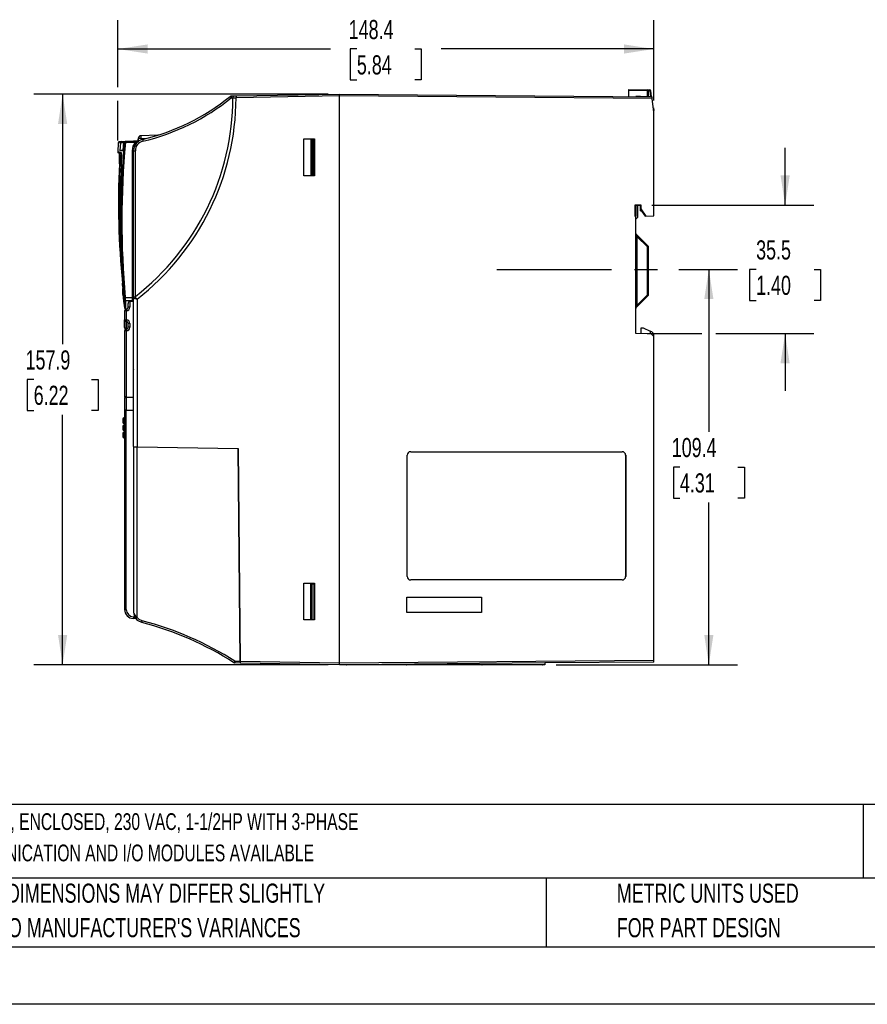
# Model space of a CAD drawing. Header units: millimetres. Extents: x 0 to 699, y 0 to 540.
# Tile 6 of 38: x 156 to 391, y 0 to 272. Entities that reach past the tile are written whole.
import ezdxf

# ---------------------------------------------------------------- set-up
doc = ezdxf.new("R2010")
doc.units = ezdxf.units.MM
doc.header["$LTSCALE"] = 2.5
doc.linetypes.add('CENTERX2', pattern=[20.32, 12.7, -2.54, 2.54, -2.54])
doc.layers.add('CENTER', color=40, linetype='CENTERX2')
doc.layers.add('DIMENSIONS', color=140, linetype='Continuous', lineweight=25)
doc.layers.add('TEXT', color=140, linetype='Continuous', lineweight=25)
doc.styles.add('SLDTEXTSTYLE0', font='TXT', dxfattribs={"width": 0.7})
doc.dimstyles.new('SLDDIMSTYLE0', dxfattribs={"dimtxt": 5.39502, "dimasz": 8.255, "dimexe": 0, "dimexo": 0.0625, "dimgap": 1.348755, "dimtad": 0, "dimtih": 1, "dimtoh": 1, "dimrnd": 1e-09, "dimzin": 12, "dimdsep": 46, "dimtxsty": 'SLDTEXTSTYLE0', "dimsah": 1, "dimcen": 0.09, "dimadec": 0, "dimazin": 3, "dimtfac": 1, "dimtofl": 0, "dimtmove": 0, "dimatfit": 3, "dimfxl": 0, "dimfrac": 2, "dimtolj": 1, "dimtzin": 12, "dimarcsym": 0})
doc.dimstyles.new('SLDDIMSTYLE1', dxfattribs={"dimtxt": 5.39502, "dimasz": 8.255, "dimexe": 0, "dimexo": 0.0625, "dimgap": 1.348755, "dimtad": 0, "dimtih": 1, "dimtoh": 1, "dimrnd": 1e-09, "dimzin": 12, "dimdsep": 46, "dimtxsty": 'SLDTEXTSTYLE0', "dimsah": 1, "dimcen": 0.09, "dimadec": 0, "dimazin": 3, "dimtfac": 1, "dimtmove": 0, "dimatfit": 0, "dimfxl": 0, "dimfrac": 2, "dimtolj": 1, "dimtzin": 12, "dimarcsym": 0})

# ---------------------------------------------------------------- blocks, each defined once
blk = doc.blocks.new('SW_NOTE_0')
at = {"layer": 'TEXT', "color": 0, "linetype": 'CENTERX2', "lineweight": 18, "char_height": 4.6302, "attachment_point": 1, "style": 'SLDTEXTSTYLE0'}
for s, insert in [('WEG ELECTRIC CFW320 SERIES AC GENERAL PURPOSE DRIVE, ENCLOSED, 230 VAC, 1-1/2HP WITH 3-PHASE', (0, 5.97)), ('INPUT, SVC, V/Hz OR VVW MODE, A FRAME, OPTIONAL COMMUNICATION AND I/O MODULES AVAILABLE', (0, -2.7))]:
    blk.add_mtext(s, dxfattribs=dict(at, insert=insert))
blk = doc.blocks.new('SW_NOTE_0_3')
at = {"layer": 'TEXT', "color": 0, "linetype": 'CENTERX2', "lineweight": 18, "char_height": 5.2917, "attachment_point": 1, "style": 'SLDTEXTSTYLE0'}
for s, insert in [('PART DIMENSIONS MAY DIFFER SLIGHTLY', (0, 6.82)), ("DUE TO MANUFACTURER'S VARIANCES", (0, -2.73))]:
    blk.add_mtext(s, dxfattribs=dict(at, insert=insert))
blk = doc.blocks.new('SW_NOTE_0_6')
at = {"layer": 'TEXT', "color": 0, "linetype": 'CENTERX2', "lineweight": 18, "char_height": 5.2917, "attachment_point": 1, "style": 'SLDTEXTSTYLE0'}
for s, insert in [('METRIC UNITS USED', (0, 6.82)), ('FOR PART DESIGN', (0, -2.73))]:
    blk.add_mtext(s, dxfattribs=dict(at, insert=insert))
blk = doc.blocks.new('_D_4')
at = {"layer": 'DIMENSIONS'}
for p, q in [((183.08, 253.81), (183.08, 272.32)), ((331.45, 250.11), (331.45, 272.32)), ((183.08, 264.38), (241.94, 264.38)), ((249.25, 264.38), (247.43, 264.38)), ((247.43, 264.38), (247.43, 255.81)), ((265.28, 264.38), (267.09, 264.38)), ((267.09, 264.38), (267.09, 255.81)), ((331.45, 264.38), (272.59, 264.38)), ((247.43, 255.81), (249.25, 255.81)), ((267.09, 255.81), (265.28, 255.81)), ((183.08, 239.07), (183.08, 250))]:
    blk.add_line(p, q, dxfattribs=at)
for points in [[(183.08, 264.38), (191.33, 263.11), (191.33, 265.65)], [(331.45, 264.38), (323.19, 265.65), (323.19, 263.11)]]:
    blk.add_solid(points, dxfattribs=at)
at = {"layer": 'DIMENSIONS', "char_height": 5.292, "attachment_point": 1, "style": 'SLDTEXTSTYLE0'}
for s, insert in [('148.4', (247, 272.41)), ('5.84', (249.25, 262.63))]:
    blk.add_mtext(s, dxfattribs=dict(at, insert=insert))
blk = doc.blocks.new('_D_5')
at = {"layer": 'DIMENSIONS'}
for p, q in [((241.27, 251.91), (159.87, 251.91)), ((167.81, 251.91), (167.81, 182.72)), ((159.8, 172.94), (157.98, 172.94)), ((157.98, 172.94), (157.98, 164.36)), ((175.83, 172.94), (177.64, 172.94)), ((177.64, 172.94), (177.64, 164.36)), ((157.98, 164.36), (159.8, 164.36)), ((177.64, 164.36), (175.83, 164.36)), ((167.81, 93.97), (167.81, 163.16)), ((241.27, 93.97), (159.87, 93.97))]:
    blk.add_line(p, q, dxfattribs=at)
for points in [[(167.81, 251.91), (166.54, 243.65), (169.08, 243.65)], [(167.81, 93.97), (169.08, 102.22), (166.54, 102.22)]]:
    blk.add_solid(points, dxfattribs=at)
at = {"layer": 'DIMENSIONS', "char_height": 5.292, "attachment_point": 1, "style": 'SLDTEXTSTYLE0'}
for s, insert in [('157.9', (157.55, 180.97)), ('6.22', (159.8, 171.19))]:
    blk.add_mtext(s, dxfattribs=dict(at, insert=insert))
blk = doc.blocks.new('_D_6')
at = {"layer": 'DIMENSIONS'}
for p, q in [((367.79, 221.14), (367.79, 237.01)), ((330.92, 221.15), (375.72, 221.14)), ((359.76, 203.39), (357.95, 203.39)), ((357.95, 203.39), (357.95, 194.81)), ((375.8, 203.39), (377.61, 203.39)), ((377.61, 203.39), (377.61, 194.81)), ((357.95, 194.81), (359.76, 194.81)), ((377.61, 194.81), (375.8, 194.81)), ((329.62, 185.65), (344.77, 185.64)), ((348.58, 185.64), (375.71, 185.63)), ((367.78, 185.64), (367.77, 169.76))]:
    blk.add_line(p, q, dxfattribs=at)
for points in [[(367.79, 221.14), (369.06, 229.39), (366.52, 229.39)], [(367.78, 185.64), (366.5, 177.38), (369.04, 177.38)]]:
    blk.add_solid(points, dxfattribs=at)
at = {"layer": 'DIMENSIONS', "char_height": 5.292, "attachment_point": 1, "style": 'SLDTEXTSTYLE0'}
for s, insert in [('35.5', (359.76, 211.42)), ('1.40', (359.76, 201.63))]:
    blk.add_mtext(s, dxfattribs=dict(at, insert=insert))
blk = doc.blocks.new('_D_7')
at = {"layer": 'DIMENSIONS'}
for p, q in [((338.34, 203.4), (354.61, 203.4)), ((346.67, 203.4), (346.67, 158.48)), ((338.66, 148.7), (336.85, 148.7)), ((336.85, 148.7), (336.85, 140.12)), ((354.69, 148.7), (356.5, 148.7)), ((356.5, 148.7), (356.5, 140.12)), ((336.85, 140.12), (338.66, 140.12)), ((356.5, 140.12), (354.69, 140.12)), ((346.67, 93.99), (346.67, 138.92)), ((304.41, 93.99), (354.61, 93.99))]:
    blk.add_line(p, q, dxfattribs=at)
for points in [[(346.67, 203.4), (345.4, 195.15), (347.94, 195.15)], [(346.67, 93.99), (347.94, 102.25), (345.4, 102.25)]]:
    blk.add_solid(points, dxfattribs=at)
at = {"layer": 'DIMENSIONS', "char_height": 5.292, "attachment_point": 1, "style": 'SLDTEXTSTYLE0'}
for s, insert in [('109.4', (336.41, 156.73)), ('4.31', (338.66, 146.94))]:
    blk.add_mtext(s, dxfattribs=dict(at, insert=insert))

msp = doc.modelspace()

# ---------------------------------------------------------------- linework, layer by layer
for p, q in [((214.487, 251.385), (215.318, 251.4)), ((214.487, 250.886), (214.952, 250.894)), ((214.952, 250.894), (214.952, 250.902)), ((215.318, 251.4), (215.809, 251.409)), ((215.809, 251.409), (244.447, 251.908)), ((244.447, 251.408), (215.809, 250.909)), ((244.447, 251.908), (330.929, 251.154)), ((330.991, 250.653), (244.447, 251.408)), ((244.447, 94.469), (244.447, 251.408)), ((324.447, 253.21), (324.447, 252.91)), ((324.447, 253.21), (329.652, 253.119)), ((329.652, 252.82), (324.447, 252.91)), ((324.447, 252.91), (324.447, 251.21)), ((327.788, 251.216), (326.447, 251.193)), ((327.788, 251.216), (330.317, 251.26)), ((327.797, 251.181), (327.797, 251.216)), ((329.652, 253.119), (330.34, 253.107)), ((329.947, 252.82), (329.652, 252.82)), ((329.652, 251.249), (329.652, 252.82)), ((329.947, 251.254), (329.947, 252.82)), ((330.34, 252.808), (329.947, 252.814)), ((330.34, 252.808), (330.535, 251.214)), ((330.84, 251.154), (330.632, 252.844)), ((331.447, 246.939), (330.991, 250.653)), ((331.309, 248.062), (331.439, 247.323)), ((331.447, 247.236), (331.41, 247.236)), ((331.447, 246.939), (331.447, 247.236)), ((331.447, 218.188), (331.447, 246.939)), ((194.151, 240.508), (189.491, 240.386)), ((189.769, 240.498), (189.766, 240.393)), ((194.257, 240.615), (194.449, 240.62)), ((183.214, 238.449), (183.099, 235.885)), ((184.112, 238.745), (183.574, 238.731)), ((183.82, 238.465), (183.678, 236.234)), ((183.825, 238.465), (183.689, 236.333)), ((183.825, 238.465), (184.782, 238.496)), ((184.117, 238.745), (185.074, 238.77)), ((184.602, 236.258), (184.79, 238.497)), ((184.602, 236.356), (184.782, 238.496)), ((184.79, 238.497), (184.901, 238.5)), ((185.074, 238.77), (185.082, 238.77)), ((185.191, 238.773), (185.082, 238.77)), ((187.452, 238.832), (185.191, 238.773)), ((185.193, 238.473), (185.191, 238.473)), ((187.455, 238.532), (185.193, 238.473)), ((188.736, 238.866), (187.452, 238.832)), ((188.021, 238.547), (187.455, 238.532)), ((188.76, 239.649), (188.747, 238.867)), ((188.747, 239.636), (188.747, 239.422)), ((188.747, 238.867), (188.747, 239.422)), ((188.747, 239.422), (188.756, 239.422)), ((189.507, 239.649), (189.5, 239.226)), ((189.507, 239.649), (191.125, 239.692)), ((234.547, 229.308), (234.547, 239.508)), ((234.547, 239.508), (237.547, 239.508)), ((236.469, 239.33), (236.847, 239.337)), ((236.469, 239.33), (236.469, 229.487)), ((236.847, 239.337), (237.347, 239.346)), ((236.847, 239.337), (236.847, 229.48)), ((237.347, 229.471), (237.347, 239.346)), ((237.547, 239.508), (237.547, 229.308)), ((183.116, 235.884), (183.119, 235.883)), ((184.134, 235.367), (183.325, 235.584)), ((183.678, 236.234), (184.602, 236.258)), ((184.602, 236.356), (183.689, 236.333)), ((184.61, 236.357), (184.602, 236.356)), ((187.152, 195.602), (187.152, 236.24)), ((187.447, 236.239), (187.938, 236.239)), ((187.447, 195.433), (187.447, 236.239)), ((187.938, 195.895), (187.938, 236.239)), ((183.744, 232.574), (184.092, 232.48)), ((237.547, 229.308), (234.547, 229.308)), ((236.847, 229.48), (236.469, 229.487)), ((237.347, 229.471), (236.847, 229.48)), ((326.325, 221.271), (327.868, 221.27)), ((326.325, 218.028), (326.325, 221.271)), ((326.325, 221.271), (326.446, 221.15)), ((326.446, 221.15), (326.446, 221.092)), ((326.446, 221.15), (327.747, 221.15)), ((326.446, 221.135), (326.447, 221.135)), ((326.446, 221.092), (326.447, 221.092)), ((326.447, 221.135), (326.447, 221.15)), ((326.503, 221.15), (326.447, 221.149)), ((326.447, 221.092), (326.447, 221.135)), ((326.447, 221.092), (326.447, 218.149)), ((326.947, 221.15), (326.947, 217.787)), ((327.747, 221.15), (327.868, 221.27)), ((327.747, 221.15), (327.747, 221.114)), ((327.747, 221.15), (327.747, 220.093)), ((327.747, 220.077), (327.747, 221.114)), ((327.747, 221.114), (327.747, 221.114)), ((327.868, 221.27), (327.868, 220.115)), ((326.447, 218.149), (326.325, 218.028)), ((326.447, 218.028), (326.325, 218.028)), ((326.447, 218.028), (326.447, 218.149)), ((326.447, 185.649), (326.447, 218.028)), ((327.747, 220.077), (327.868, 220.115)), ((327.747, 219.593), (327.747, 220.093)), ((327.747, 220.093), (327.747, 220.093)), ((329.098, 218.149), (327.747, 220.077)), ((327.747, 219.593), (328.082, 219.599)), ((327.868, 220.115), (329.244, 218.149)), ((329.098, 218.149), (329.244, 218.149)), ((329.244, 218.149), (331.447, 218.188)), ((326.947, 217.787), (326.447, 217.287)), ((329.859, 209.798), (326.535, 213.122)), ((326.741, 212.496), (326.447, 212.496)), ((326.741, 212.496), (326.741, 193.424)), ((329.652, 209.586), (326.741, 212.496)), ((329.652, 196.334), (329.652, 209.586)), ((329.947, 209.586), (329.652, 209.586)), ((329.947, 196.334), (329.947, 209.586)), ((184.452, 196.49), (184.453, 196.485)), ((184.453, 196.485), (184.454, 196.448)), ((326.741, 193.424), (329.652, 196.334)), ((329.652, 196.334), (329.947, 196.334)), ((185.156, 195.632), (187.152, 195.602)), ((187.152, 194.655), (185.21, 194.684)), ((185.947, 192.913), (185.947, 193.941)), ((187.447, 194.539), (186.438, 194.519)), ((186.438, 194.519), (186.438, 192.913)), ((187.152, 194.533), (187.152, 194.655)), ((187.447, 154.339), (187.447, 195.433)), ((188.429, 195.187), (188.429, 154.322)), ((326.535, 192.798), (329.859, 196.122)), ((184.947, 191.9), (184.947, 189.446)), ((185.438, 191.9), (184.947, 191.9)), ((185.193, 192.505), (185.725, 192.496)), ((185.454, 192.4), (185.437, 192.4)), ((185.454, 192.395), (185.438, 192.395)), ((185.455, 191.901), (185.438, 191.9)), ((185.438, 191.9), (185.438, 189.446)), ((186.438, 192.913), (185.947, 192.913)), ((326.447, 193.424), (326.741, 193.424)), ((326.535, 192.798), (326.535, 192.798)), ((184.947, 189.446), (185.438, 189.446)), ((184.947, 187.275), (184.947, 189.446)), ((185.438, 189.446), (185.455, 189.446)), ((185.455, 188.951), (185.438, 188.951)), ((185.438, 186.846), (185.438, 188.951)), ((185.455, 186.842), (185.455, 188.951)), ((185.947, 187.358), (185.947, 188.438)), ((186.438, 188.438), (185.947, 188.438)), ((186.438, 188.438), (186.438, 187.358)), ((184.947, 186.346), (184.947, 168.083)), ((185.438, 186.346), (184.947, 186.346)), ((185.454, 186.842), (185.438, 186.841)), ((185.438, 186.346), (185.438, 168.074)), ((185.455, 186.346), (185.438, 186.346)), ((186.438, 187.358), (185.947, 187.358)), ((330.747, 185.574), (326.447, 185.649)), ((327.947, 185.623), (327.947, 187.21)), ((327.947, 187.21), (328.466, 187.201)), ((328.466, 187.201), (330.447, 186.277)), ((330.447, 186.277), (330.447, 185.579)), ((330.869, 186.08), (330.447, 186.277)), ((331.447, 184.849), (330.747, 185.574)), ((187.404, 175.621), (187.404, 183.657)), ((187.404, 183.657), (187.447, 183.657)), ((187.447, 183.639), (187.404, 183.657)), ((331.447, 184.849), (331.447, 185.174)), ((331.447, 95.229), (331.447, 184.849)), ((187.447, 175.639), (187.404, 175.621)), ((187.447, 175.621), (187.404, 175.621)), ((185.438, 168.074), (184.947, 168.083)), ((184.947, 167.917), (185.438, 167.921)), ((184.947, 167.917), (184.947, 164.461)), ((185.438, 168.074), (187.447, 168.039)), ((187.447, 167.939), (185.438, 167.921)), ((185.438, 167.921), (185.438, 164.456)), ((185.438, 164.456), (184.947, 164.461)), ((184.947, 164.367), (185.438, 164.371)), ((184.947, 164.367), (184.947, 109.276)), ((185.438, 164.456), (187.447, 164.439)), ((185.438, 164.371), (187.447, 164.389)), ((185.438, 109.276), (185.438, 164.371)), ((186.747, 164.445), (186.747, 164.383)), ((184.447, 162.012), (184.447, 161.646)), ((184.447, 161.646), (184.447, 161.065)), ((184.947, 162.317), (184.731, 162.304)), ((184.731, 162.087), (184.947, 162.101)), ((184.731, 162.087), (184.731, 161.721)), ((184.731, 161.721), (184.947, 161.713)), ((184.947, 161.347), (184.731, 161.355)), ((184.731, 161.355), (184.731, 160.765)), ((184.447, 160.012), (184.447, 159.646)), ((184.447, 159.646), (184.447, 159.065)), ((184.731, 160.765), (184.947, 160.754)), ((184.947, 160.317), (184.731, 160.304)), ((184.731, 160.087), (184.947, 160.101)), ((184.731, 160.087), (184.731, 159.721)), ((184.731, 159.721), (184.947, 159.713)), ((184.947, 159.347), (184.731, 159.355)), ((184.731, 159.355), (184.731, 158.765)), ((184.731, 158.765), (184.947, 158.754)), ((184.947, 158.317), (184.731, 158.304)), ((184.731, 158.087), (184.947, 158.101)), ((184.731, 158.087), (184.731, 157.721)), ((184.447, 158.012), (184.447, 157.646)), ((184.447, 157.646), (184.447, 157.065)), ((184.731, 157.721), (184.947, 157.713)), ((184.947, 157.347), (184.731, 157.355)), ((184.731, 157.355), (184.731, 156.765)), ((184.731, 156.765), (184.947, 156.754)), ((187.447, 154.339), (187.447, 154.337)), ((187.447, 154.339), (188.429, 154.322)), ((187.447, 154.337), (187.447, 108.569)), ((188.429, 154.322), (216.424, 153.833)), ((188.429, 154.322), (188.429, 154.305)), ((188.429, 107.08), (188.429, 154.303)), ((188.429, 154.303), (216.405, 153.814)), ((191.599, 154.266), (191.597, 154.25)), ((197.964, 154.155), (197.964, 154.138)), ((216.407, 153.816), (216.405, 153.814)), ((216.919, 94.95), (216.405, 153.814)), ((216.424, 153.833), (216.938, 94.95)), ((264.147, 152.944), (322.647, 152.944)), ((264.147, 152.944), (264.147, 152.942)), ((264.147, 152.942), (322.647, 152.942)), ((322.647, 152.944), (322.647, 152.942)), ((263.141, 118.439), (263.141, 151.939)), ((263.141, 151.939), (263.144, 151.939)), ((263.144, 118.439), (263.144, 151.939)), ((323.65, 151.939), (323.65, 118.439)), ((323.652, 151.939), (323.65, 151.939)), ((323.652, 151.939), (323.652, 118.439)), ((263.144, 118.439), (263.141, 118.439)), ((264.147, 117.434), (264.147, 117.436)), ((322.647, 117.436), (264.147, 117.436)), ((322.647, 117.434), (264.147, 117.434)), ((322.647, 117.434), (322.647, 117.436)), ((323.652, 118.439), (323.65, 118.439)), ((234.547, 106.369), (234.547, 116.569)), ((234.547, 116.569), (237.547, 116.569)), ((236.469, 116.391), (236.847, 116.398)), ((236.469, 106.548), (236.469, 116.391)), ((236.847, 116.398), (237.347, 116.407)), ((236.847, 106.541), (236.847, 116.398)), ((237.347, 116.407), (237.347, 106.532)), ((237.547, 116.569), (237.547, 106.369)), ((263.108, 112.677), (283.785, 112.677)), ((263.108, 108.401), (263.108, 112.677)), ((263.108, 112.677), (263.111, 112.675)), ((263.111, 112.675), (283.783, 112.675)), ((263.111, 108.403), (263.111, 112.675)), ((283.785, 112.677), (283.783, 112.675)), ((283.783, 112.675), (283.783, 108.403)), ((283.785, 112.677), (283.785, 108.401)), ((184.947, 109.276), (185.438, 109.276)), ((187.403, 107.276), (187.742, 107.27)), ((188.049, 106.765), (187.403, 106.776)), ((237.547, 106.369), (234.547, 106.369)), ((236.847, 106.541), (236.469, 106.548)), ((236.847, 106.541), (237.347, 106.532)), ((263.111, 108.403), (263.108, 108.401)), ((283.785, 108.401), (263.108, 108.401)), ((283.783, 108.403), (263.111, 108.403)), ((283.785, 108.401), (283.783, 108.403)), ((216.823, 106.149), (216.84, 106.149)), ((215.5, 94.975), (216.919, 94.95)), ((216.932, 94.45), (215.5, 94.475)), ((216.932, 94.45), (216.943, 94.45)), ((216.938, 94.95), (216.943, 94.45)), ((216.938, 94.95), (244.447, 94.469)), ((244.447, 93.969), (216.943, 94.45)), ((244.447, 94.469), (331.447, 95.229)), ((247.103, 93.993), (244.447, 93.969)), ((247.041, 93.98), (246.342, 93.98)), ((247.041, 93.98), (247.041, 93.993)), ((262.989, 93.98), (247.041, 93.98)), ((301.238, 94.465), (247.103, 93.993)), ((301.238, 93.993), (247.103, 93.993)), ((262.989, 93.98), (262.989, 93.993)), ((283.904, 93.98), (262.989, 93.98)), ((299.852, 93.98), (283.904, 93.98)), ((299.852, 93.98), (299.852, 93.993)), ((331.447, 94.729), (301.238, 94.465)), ((301.238, 94.465), (301.238, 93.993)), ((330.325, 94.719), (330.343, 94.719))]:
    msp.add_line(p, q)
at = {"color": 7, "linetype": 'Continuous'}
msp.add_line((698.506, 0.007), (0.006, 0.007), dxfattribs=at)
at = {"flags": 128}
for points in [[(215.318, 251.4), (215.169, 251.369), (215.056, 251.275), (215.01, 251.198), (214.977, 251.107), (214.958, 251.007), (214.952, 250.902)], [(214.952, 250.902), (215.107, 250.903), (215.311, 250.905), (215.551, 250.907), (215.809, 250.909)], [(244.447, 251.408), (244.447, 251.51), (244.447, 251.605), (244.447, 251.762), (244.447, 251.868), (244.447, 251.898), (244.447, 251.908)], [(327.785, 251.181), (327.786, 251.207), (327.788, 251.216)], [(327.797, 251.216), (327.894, 251.207), (327.985, 251.179)], [(330.991, 250.653), (330.976, 250.77), (330.964, 250.869), (330.947, 251.007), (330.939, 251.071), (330.934, 251.117), (330.929, 251.154)], [(183.419, 238.707), (183.391, 238.699), (183.289, 238.63), (183.209, 238.446)], [(183.247, 238.447), (183.327, 238.45), (183.82, 238.465)], [(187.152, 236.24), (187.376, 237.473), (188.021, 238.547)], [(188.241, 238.349), (188.436, 238.552), (188.623, 238.717)], [(184.066, 235.635), (183.412, 235.806), (183.103, 235.887), (183.116, 235.884)], [(184.09, 232.439), (184.145, 233.654), (184.153, 234.201)], [(184.449, 196.484), (184.678, 194.569), (184.908, 192.769)], [(184.916, 194.952), (184.912, 193.739), (184.909, 193.01), (184.907, 192.766), (184.907, 192.769)], [(185.21, 194.684), (185.204, 193.51), (185.201, 192.777), (185.199, 192.506), (185.199, 192.52)], [(187.72, 195.761), (187.877, 195.851), (187.938, 195.895)], [(184.731, 162.304), (184.727, 162.311), (184.725, 162.297), (184.725, 162.273), (184.725, 162.269), (184.725, 162.216), (184.727, 162.162), (184.731, 162.087)], [(184.947, 162.317), (184.848, 162.311), (184.726, 162.303)], [(184.731, 160.304), (184.727, 160.311), (184.725, 160.297), (184.725, 160.273), (184.725, 160.269), (184.725, 160.216), (184.727, 160.162), (184.731, 160.087)], [(184.731, 158.304), (184.727, 158.311), (184.725, 158.297), (184.725, 158.273), (184.725, 158.269), (184.725, 158.216), (184.727, 158.162), (184.731, 158.087)], [(184.947, 160.317), (184.848, 160.311), (184.726, 160.303)], [(184.947, 158.317), (184.848, 158.311), (184.726, 158.303)], [(189.69, 105.665), (188.697, 106.131), (188.036, 106.783)], [(189.808, 106.149), (189.039, 106.497), (188.429, 107.08)], [(244.447, 93.969), (244.447, 93.98), (244.447, 94.01), (244.447, 94.116), (244.447, 94.273), (244.447, 94.368), (244.447, 94.469)]]:
    msp.add_lwpolyline(points, dxfattribs=at)
for centre, radius, start, end in [((145.113, 251.063), 69.839, 307.82116, 359.86077), ((145.104, 251.063), 70.705, 307.78947, 359.87463), ((176.275, 297.783), 60, 283.14428, 309.17998), ((176.267, 297.78), 60.497, 283.14366, 309.18059), ((214.496, 250.886), 0.5, 91, 129.17998), ((221.107, 256.447), 8.646, 216.75737, 220.03515), ((221.651, 251.135), 7.168, 178.00162, 181.99838), ((222.973, 251.159), 7.168, 178.00162, 181.99838), ((327.797, 250.716), 0.5, 90, 91), ((325.354, 252.969), 4.301, 358.00162, 1.99838), ((329.647, 252.82), 0.3, 0, 89), ((329.662, 251.164), 0.661, 359.56627, 8.37805), ((330.325, 250.76), 0.5, 52.34676, 90), ((326.041, 252.957), 4.301, 358.00162, 1.99838), ((330.334, 252.808), 0.3, 7, 89), ((326.215, 286.998), 34.439, 276.87878, 277.36925), ((331.104, 248.966), 1.677, 280.18513, 281.53046), ((330.947, 247.236), 0.5, 0, 10), ((189.497, 239.636), 0.75, 91.5, 180), ((189.51, 239.636), 0.75, 91.5, 179), ((225.305, 240.823), 35.817, 180.69968, 181.8784), ((184.119, 238.445), 0.3, 91.45633, 176.03424), ((184.125, 238.444), 0.3, 91.45596, 176.05463), ((418.466, 216.847), 234.567, 174.70329, 185.19269), ((418.647, 216.847), 234.453, 174.70742, 185.19155), ((185.081, 238.469), 0.301, 91.41966, 174.8276), ((185.089, 238.47), 0.301, 91.41059, 174.86884), ((185.199, 238.474), 0.299, 91.59047, 174.97521), ((187.361, 263.239), 24.861, 264.32179, 264.99232), ((189.267, 238.659), 4.078, 178.39138, 182.60632), ((190.647, 236.239), 3.2, 103.14428, 180), ((191.751, 238.72), 4.3, 178.49987, 182.49948), ((190.638, 236.239), 2.7, 103.14428, 180), ((190.896, 233.064), 6.191, 110.41735, 117.66602), ((184.04, 233.898), 6.121, 46.65556, 49.42877), ((188.728, 239.166), 0.3, 271.5, 303.2465), ((189.134, 228.919), 10.737, 88.00695, 91.99305), ((197.126, 240.654), 7.323, 190.21788, 194.11559), ((183.377, 235.88), 0.3, 177.35911, 254.98523), ((147.245, 234.761), 36.342, 356.57164, 1.20841), ((155.497, 234.147), 28.291, 356.81244, 2.67683), ((184.365, 235.615), 0.3, 176.17667, 211.95167), ((179.579, 234.641), 4.595, 354.50381, 12.49727), ((181.97, 234.761), 2.26, 345.62685, 16.50644), ((187.225, 211.738), 24.502, 89.48106, 90.17035), ((411.427, 221.82), 228.16, 177.29508, 185.58454), ((378.811, 221.967), 195.356, 176.88766, 184.42274), ((183.851, 235.985), 3.413, 264.4731, 268.20179), ((424.428, 218.664), 240.732, 176.71983, 184.53142), ((326.747, 213.334), 0.3, 180, 225), ((389.748, 233.67), 66.469, 198.00692, 198.57518), ((325.476, 213.866), 5.98, 314.29607, 317.13566), ((329.647, 209.586), 0.3, 0, 45), ((184.506, 198.954), 0.682, 95.05372, 103.16682), ((155.728, 196.541), 28.787, 3.80092, 6.13506), ((158.893, 197.331), 25.659, 2.43145, 5.17409), ((190.427, 199.829), 5.859, 181.78224, 190.95864), ((237.863, 197.275), 53.42, 178.79588, 180.67336), ((184.748, 198.428), 0.295, 141.36299, 186.07945), ((112.977, 200.172), 71.574, 357.01763, 358.59728), ((325.476, 192.054), 5.98, 42.86434, 45.70393), ((329.647, 196.334), 0.3, 315, 0), ((184.916, 197.463), 1.846, 268.33735, 277.46408), ((167.553, 193.875), 17.396, 3.55159, 5.74832), ((185.213, 194.983), 0.299, 185.90189, 269.25213), ((107.446, 190.731), 77.864, 2.90993, 3.60841), ((186.491, 193.976), 0.545, 95.57598, 183.67741), ((187.225, 193.886), 1.717, 82.5676, 92.42731), ((123.509, 195.128), 63.644, 359.57381, 0.42619), ((187.147, 194.354), 0.301, 37.63899, 89.09793), ((187.82, 195.399), 0.375, 105.4248, 173.44309), ((200.003, 243.592), 49.769, 255.38668, 256.55263), ((214.798, 228.555), 42.529, 230.45332, 231.68208), ((185.205, 192.805), 0.3, 187.45096, 268.99577), ((185.447, 191.9), 0.5, 90, 180), ((192.037, 192.148), 6.603, 177.85232, 182.14768), ((191.983, 192.168), 6.533, 177.96314, 182.3484), ((185.435, 192.917), 0.52, 272.03899, 359.5629), ((185.429, 192.909), 1.009, 271.5107, 0.20658), ((185.433, 192.908), 0.514, 306.52662, 0.50862), ((326.747, 192.586), 0.3, 134.99895, 179.99925), ((326.747, 192.586), 0.3, 135, 180), ((376.463, 176.64), 52.478, 161.3473, 162.06705), ((185.444, 189.448), 0.497, 180.27633, 269.28665), ((193.524, 189.198), 8.09, 178.24666, 181.75334), ((195.063, 189.198), 9.611, 178.52424, 181.47576), ((185.435, 188.443), 1.003, 359.75083, 88.82547), ((185.441, 188.445), 0.506, 359.21615, 88.39058), ((185.447, 187.275), 0.5, 180, 248.33915), ((185.447, 186.346), 0.5, 90, 180), ((192.086, 186.594), 6.653, 177.86725, 182.13275), ((192.218, 186.616), 6.768, 178.0542, 182.2863), ((185.435, 187.362), 0.52, 271.9993, 359.55311), ((185.429, 187.355), 1.009, 271.49199, 0.19364), ((330.447, 185.174), 1, 0, 65), ((184.747, 162.012), 0.3, 90, 180), ((184.668, 161.751), 0.342, 79.33253, 130.18537), ((184.668, 161.385), 0.342, 79.33253, 130.18537), ((184.742, 161.65), 0.295, 180.77164, 267.86058), ((184.747, 161.065), 0.3, 180, 267), ((186.681, 161.538), 1.959, 174.63898, 185.36102), ((184.747, 160.012), 0.3, 90, 180), ((184.668, 159.751), 0.342, 79.33253, 130.18537), ((184.668, 159.385), 0.342, 79.33253, 130.18537), ((184.742, 159.65), 0.295, 180.77164, 267.86058), ((184.747, 159.065), 0.3, 180, 267), ((184.747, 158.012), 0.3, 90, 180), ((184.668, 157.751), 0.342, 79.33253, 130.18537), ((186.681, 159.538), 1.959, 174.63898, 185.36102), ((184.668, 157.385), 0.342, 79.33253, 130.18537), ((184.742, 157.65), 0.295, 180.77164, 267.86058), ((184.747, 157.065), 0.3, 180, 267), ((186.681, 157.538), 1.959, 174.63898, 185.36102), ((264.147, 151.939), 1.005, 90.00964, 179.99036), ((264.147, 151.939), 1.003, 90.00966, 179.99036), ((322.647, 151.939), 1.005, 0.00964, 89.99036), ((322.647, 151.939), 1.003, 0.00964, 89.99036), ((264.147, 118.439), 1.005, 180.00964, 269.99036), ((264.147, 118.439), 1.003, 180.00964, 269.99036), ((322.647, 118.439), 1.005, 270.00964, 359.99036), ((322.647, 118.439), 1.003, 270.00962, 359.99036), ((187.447, 109.276), 2.5, 180, 269), ((187.438, 109.276), 2, 180, 269), ((194.567, 107.026), 7.168, 178.00162, 181.99838), ((189.348, 108.755), 1.91, 185.6064, 241.2579), ((190.447, 108.569), 3, 180, 216.53528), ((195.36, 97.52), 11.808, 125.94282, 128.3352), ((190.447, 108.569), 3, 216.95172, 229.46956), ((196.903, 104.173), 7.365, 164.43299, 168.3069), ((167.001, 18.572), 90, 57.58896, 75.39811), ((167.005, 18.6), 90.47, 57.58598, 75.4011), ((222.148, 90.601), 7.958, 146.65743, 150.22468), ((215.508, 94.975), 0.5, 237.58896, 269), ((222.663, 94.725), 7.168, 178.00162, 181.99838), ((246.342, 94.28), 0.3, 258.95615, 270), ((262.989, 94.28), 0.3, 270, 286.73104), ((283.904, 94.28), 0.3, 253.26896, 270), ((300.552, 94.28), 0.3, 270, 286.73104), ((330.325, 95.219), 0.5, 269, 270), ((-3.705, 94.979), 335.152, 359.95726, 0.04274)]:
    msp.add_arc(centre, radius, start, end)
for centre, major_axis, ratio, start_param, end_param in [((188.447, 154.32), (1, -0.017), 0.0174525, 3.1418921, 4.6952351), ((216.928, 94.95), (-0.004, 0.5), 0.0174464, 1.570644, 3.1411358)]:
    msp.add_ellipse(centre, major_axis=major_axis, ratio=ratio, start_param=start_param, end_param=end_param)
at = {"color": 179, "linetype": 'Continuous', "lineweight": 18}
msp.add_open_spline([(183.077, 235.894), (183.077, 235.889), (183.077, 235.88), (183.077, 235.866), (183.08, 235.832), (183.089, 235.789), (183.11, 235.741), (183.134, 235.702), (183.166, 235.665), (183.204, 235.633), (183.243, 235.611), (183.27, 235.6), (183.284, 235.595), (183.286, 235.594), (183.288, 235.594), (183.291, 235.593), (183.292, 235.592), (183.293, 235.592), (183.293, 235.592), (183.294, 235.592), (183.294, 235.592), (183.295, 235.592), (183.296, 235.591), (183.297, 235.591), (183.298, 235.591), (183.299, 235.591), (183.299, 235.591), (183.299, 235.59)], degree=3, knots=[0, 0, 0, 0, 0.031157, 0.0616635, 0.0914447, 0.2513634, 0.3389411, 0.4301017, 0.5424539, 0.6557537, 0.7496797, 0.8337474, 0.84171, 0.8456822, 0.84971, 0.8552059, 0.8616048, 0.8626155, 0.8644851, 0.8673693, 0.8712876, 0.8822525, 0.8974046, 0.919859, 0.963827, 0.9812273, 1, 1, 1, 1], dxfattribs=at)
at = {"layer": 'CENTER'}
msp.add_line((288.017, 203.403), (335.165, 203.403), dxfattribs=at)
at = {"layer": 'TEXT'}
for p, q in [((682.625, 55.315), (15.875, 55.315)), ((389.397, 55.315), (389.397, 34.925)), ((682.625, 34.925), (15.875, 34.925)), ((301.616, 34.925), (301.616, 15.875)), ((15.875, 15.875), (682.625, 15.875))]:
    msp.add_line(p, q, dxfattribs=at)

# ---------------------------------------------------------------- block references
at = {"layer": 'TEXT', "linetype": 'CENTERX2', "lineweight": 18}
for name, p in [('SW_NOTE_0', (18.971, 46.914)), ('SW_NOTE_0_3', (137.798, 26.589)), ('SW_NOTE_0_6', (321.196, 26.589))]:
    msp.add_blockref(name, p, dxfattribs=at)

# ---------------------------------------------------------------- dimensions: what is measured, and where the dimension line sits
at = {"layer": 'DIMENSIONS'}
dim = msp.add_linear_dim(base=(331.447, 264.382), p1=(183.077, 235.894), p2=(331.447, 246.939), dimstyle='SLDDIMSTYLE0', dxfattribs=at)
dim.commit()
dim.dimension.update_dxf_attribs({"geometry": '_D_4', "text_midpoint": (257.262, 264.382), "dimtype": 160})
for base, p1, p2, angle, dimstyle, picture, middle in [((167.811, 93.969), (244.447, 251.908), (244.447, 93.969), 90, 'SLDDIMSTYLE0', '_D_5', (167.811, 172.939)), ((367.775, 185.637), (327.747, 221.15), (326.447, 185.649), 89.98254, 'SLDDIMSTYLE1', '_D_6', (367.78, 203.387)), ((346.675, 203.403), (301.238, 93.993), (335.165, 203.403), 90, 'SLDDIMSTYLE0', '_D_7', (346.675, 148.698))]:
    dim = msp.add_linear_dim(base=base, p1=p1, p2=p2, angle=angle, dimstyle=dimstyle, dxfattribs=at)
    dim.commit()
    dim.dimension.update_dxf_attribs({"geometry": picture, "text_midpoint": middle, "dimtype": 160})

doc.saveas('drawing.dxf')
